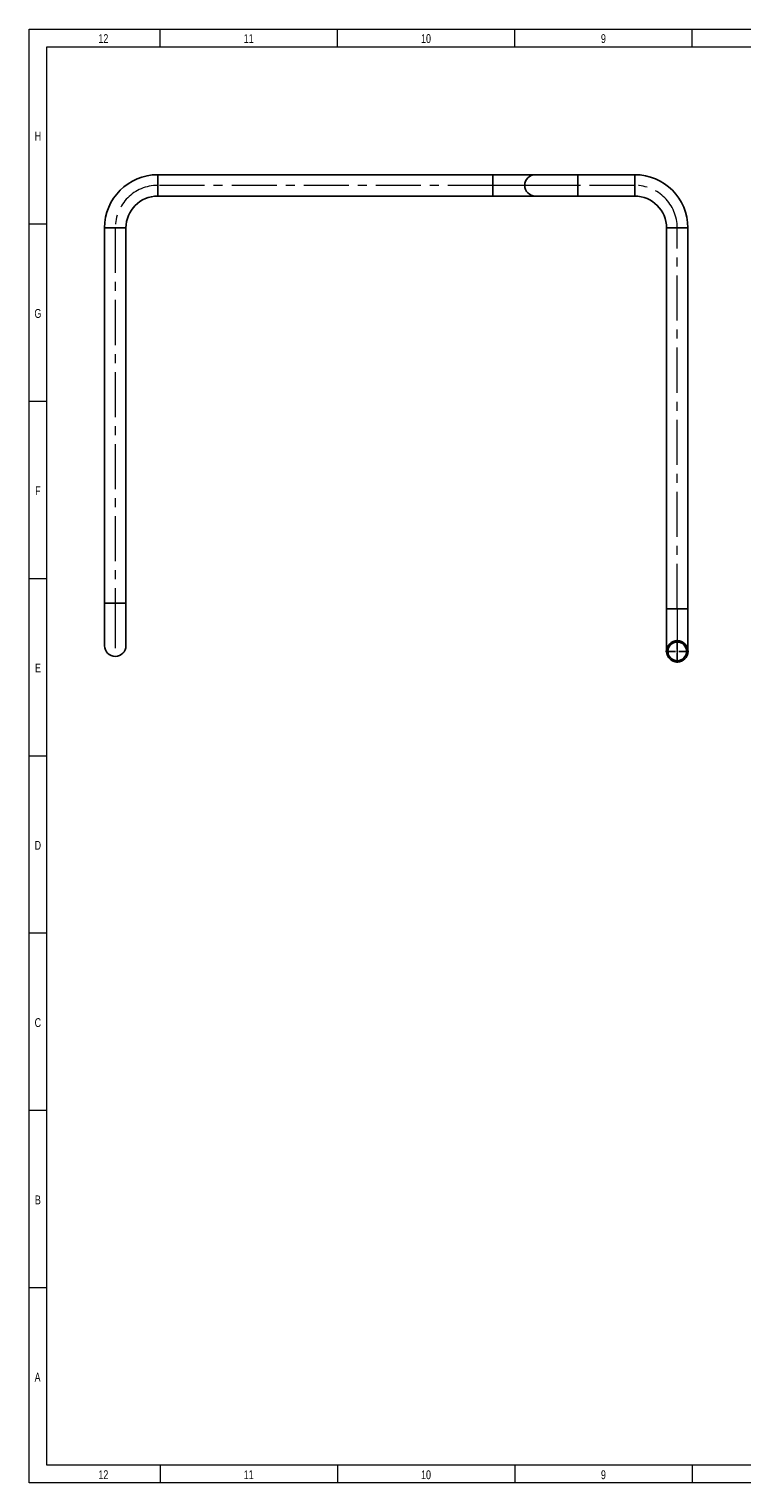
# Model space of a CAD drawing. Header units: millimetres. Extents: x 15 to 592, y 5 to 415.
# Tile 1 of 14: x 15 to 216, y 5 to 415. Entities that reach past the tile are written whole.
import ezdxf

# ---------------------------------------------------------------- set-up
doc = ezdxf.new("R2010")
doc.units = ezdxf.units.MM
doc.linetypes.add('CENTERX2', pattern=[20.32, 12.7, -2.54, 2.54, -2.54])
doc.layers.add('COTAS', color=166, linetype='Continuous')
doc.styles.add('SLDTEXTSTYLE2', font='TXT', dxfattribs={"width": 0.75})

# ---------------------------------------------------------------- blocks, each defined once
blk = doc.blocks.new('SW_CENTERMARKSYMBOL_0')
at = {"layer": 'COTAS', "color": 0}
for p, q in [((-0.5, 0), (-3.265, 0)), ((0, 0), (-0.25, 0)), ((0, 0.5), (0, 3.265)), ((0, 0), (0, 0.25)), ((0, 0), (0, -0.25)), ((0, 0), (0.25, 0)), ((0.5, 0), (3.265, 0)), ((0, -0.5), (0, -3.265))]:
    blk.add_line(p, q, dxfattribs=at)

msp = doc.modelspace()

# ---------------------------------------------------------------- linework, layer by layer
at = {"color": 7, "linetype": 'Continuous', "lineweight": 18}
for p, q in [((15, 5), (15, 415)), ((15, 415), (589, 415)), ((52, 410), (52, 415)), ((102, 410), (102, 415)), ((152, 410), (152, 415)), ((202, 410), (202, 415)), ((20, 10), (20, 410)), ((20, 410), (584, 410)), ((20, 360), (15, 360)), ((20, 310), (15, 310)), ((20, 260), (15, 260)), ((20, 210), (15, 210)), ((19.999, 210), (20.001, 210)), ((20, 160), (15, 160)), ((20, 110), (15, 110)), ((20, 60), (15, 60)), ((584, 10), (20, 10)), ((52, 10), (52, 5)), ((102, 10), (102, 5)), ((152, 10), (152, 5)), ((202, 10), (202, 5)), ((589, 5), (15, 5))]:
    msp.add_line(p, q, dxfattribs=at)
at = {"color": 7, "linetype": 'Continuous', "lineweight": 25}
for p, q in [((145.7961, 373.9338), (51.2961, 373.9338)), ((51.2961, 373.9338), (51.2961, 367.9038)), ((157.7961, 373.9338), (145.7961, 373.9338)), ((145.7961, 373.9338), (145.7961, 367.9038)), ((169.7961, 373.9338), (157.7961, 373.9338)), ((185.7961, 373.9338), (169.7961, 373.9338)), ((169.7961, 373.9338), (169.7961, 367.9038)), ((185.7961, 373.9338), (185.7961, 367.9038)), ((51.2961, 367.9038), (145.7961, 367.9038)), ((145.7961, 367.9038), (157.7961, 367.9038)), ((157.7961, 367.9038), (169.7961, 367.9038)), ((169.7961, 367.9038), (185.7961, 367.9038)), ((36.2811, 358.9188), (36.2811, 253.1038)), ((36.2811, 358.9188), (42.3111, 358.9188)), ((42.3111, 253.1038), (42.3111, 358.9188)), ((194.7811, 358.9188), (194.7811, 251.5038)), ((200.8111, 358.9188), (194.7811, 358.9188)), ((200.8111, 251.5038), (200.8111, 358.9188)), ((36.2811, 253.1038), (36.2811, 241.1038)), ((36.2811, 253.1038), (42.3111, 253.1038)), ((42.3111, 241.1038), (42.3111, 253.1038)), ((194.7811, 251.5038), (194.7811, 239.5038)), ((200.8111, 251.5038), (194.7811, 251.5038)), ((200.8111, 239.5038), (200.8111, 251.5038))]:
    msp.add_line(p, q, dxfattribs=at)
for radius in [3.015, 2.625]:
    msp.add_circle((197.7961, 239.5038), radius, dxfattribs=at)
for centre, radius, start, end in [((51.2961, 358.9188), 15.015, 90, 180), ((157.7961, 370.9188), 3.015, 90, 270), ((185.7961, 358.9188), 15.015, 0, 90), ((51.2961, 358.9188), 8.985, 90, 180), ((185.7961, 358.9188), 8.985, 0, 90), ((39.2961, 241.1038), 3.015, 180, 0)]:
    msp.add_arc(centre, radius, start, end, dxfattribs=at)
at = {"layer": 'COTAS', "linetype": 'CENTERX2', "lineweight": 18}
for p, q in [((145.7961, 370.9188), (51.2961, 370.9188)), ((157.7961, 370.9188), (145.7961, 370.9188)), ((169.7961, 370.9188), (157.7961, 370.9188)), ((185.7961, 370.9188), (169.7961, 370.9188)), ((39.2961, 358.9188), (39.2961, 253.1038)), ((197.7961, 251.5038), (197.7961, 358.9188)), ((39.2961, 253.1038), (39.2961, 239.1038)), ((197.7961, 251.5038), (197.7961, 237.5038))]:
    msp.add_line(p, q, dxfattribs=at)
for centre, start, end in [((51.2961, 358.9188), 90, 180), ((185.7961, 358.9188), 0, 90)]:
    msp.add_arc(centre, 12, start, end, dxfattribs=at)

# ---------------------------------------------------------------- block references
at = {"layer": 'COTAS'}
msp.add_blockref('SW_CENTERMARKSYMBOL_0', (197.7961, 239.5038), dxfattribs=at)

# ---------------------------------------------------------------- texts
at = {"color": 7, "linetype": 'Continuous', "lineweight": 0, "char_height": 2.5, "attachment_point": 2, "style": 'SLDTEXTSTYLE2'}
for s, insert in [('12', (35.9497, 413.5627)), ('11', (76.9497, 413.5627)), ('10', (126.9497, 413.5627)), ('9', (176.9748, 413.5627)), ('H', (17.4939, 386.0627)), ('G', (17.4922, 336.0627)), ('F', (17.474, 286.0627)), ('E', (17.5043, 236.0627)), ('D', (17.4714, 186.0627)), ('C', (17.474, 136.0627)), ('B', (17.4809, 86.0627)), ('A', (17.4002, 36.0627)), ('12', (35.9497, 8.5627)), ('11', (76.9497, 8.5627)), ('10', (126.9497, 8.5627)), ('9', (176.9748, 8.5627))]:
    msp.add_mtext(s, dxfattribs=dict(at, insert=insert))

doc.saveas('drawing.dxf')
